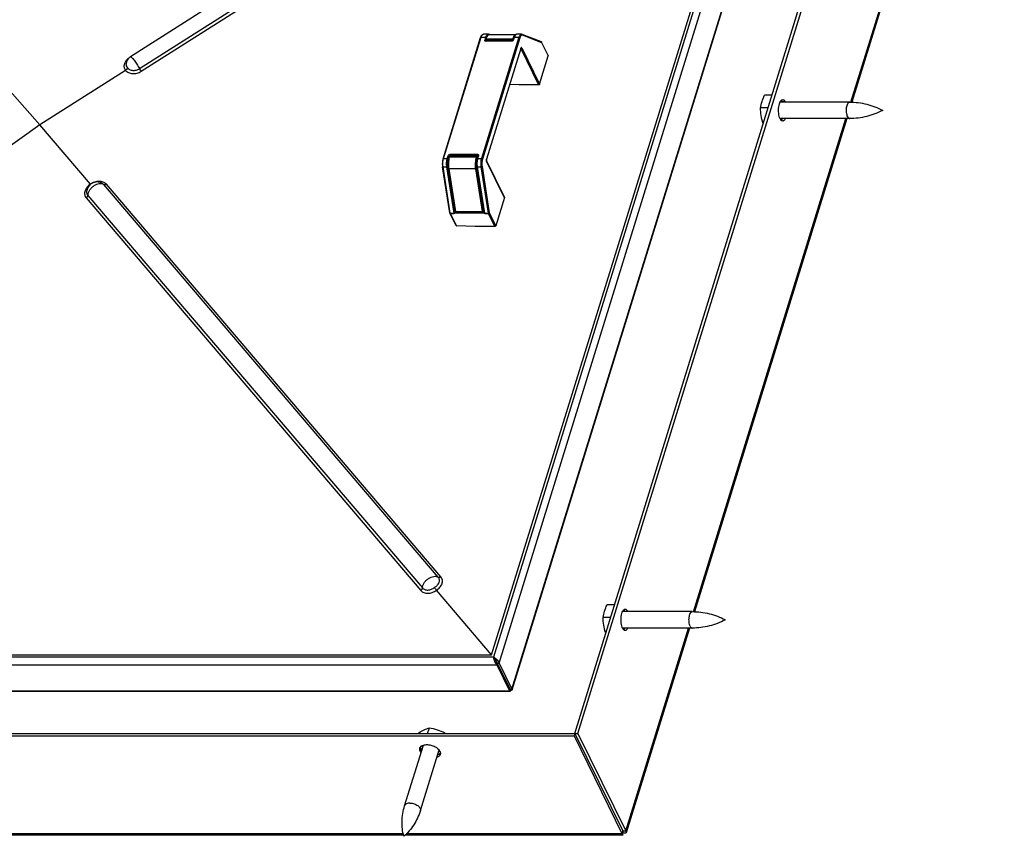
# Model space of a CAD drawing. Header units: millimetres. Extents: x 0 to 4200, y 0 to 5940.
# Tile 5 of 11: x 2884 to 3482, y 1839 to 2335. Entities that reach past the tile are written whole.
import ezdxf

# ---------------------------------------------------------------- set-up
doc = ezdxf.new("R2010")
doc.units = ezdxf.units.MM
doc.header["$LTSCALE"] = 387.2
doc.layers.get('0').update_dxf_attribs({"linetype": 'CONTINUOUS'})

msp = doc.modelspace()

# ---------------------------------------------------------------- linework, layer by layer
at = {"color": 7, "linetype": 'CONTINUOUS'}
for p, q in [((3221.07, 1901.11), (3460.96, 2677.39)), ((3222.91, 1901.11), (3462.8, 2677.39)), ((3482.16, 2584.73), (3389.5, 2284.89)), ((3170.41, 1948.85), (3361.61, 2567.57)), ((3182.87, 1927.62), (3375.92, 2552.32)), ((3295.89, 2532.12), (2950.82, 2312.46)), ((3140.91, 2250.37), (3163.7, 2324.15)), ((3168.32, 2326.21), (3165.55, 2326.21)), ((3166.79, 2324.31), (3166.29, 2322.68)), ((3166.65, 2322.51), (3166.89, 2323.3)), ((3168.9, 2326.04), (3168.62, 2326.15)), ((3169.35, 2326.11), (3185.44, 2326.11)), ((3183.79, 2322.68), (3183.93, 2323.15)), ((3183.93, 2323.15), (3184.29, 2324.31)), ((3188.58, 2326.21), (3185.82, 2326.21)), ((3200.7, 2321.48), (3189.03, 2326.12)), ((3166.68, 2322.14), (3166.8, 2321.91)), ((3182.62, 2321.89), (3166.96, 2321.89)), ((3188.22, 2317.54), (3167.44, 2250.31)), ((3201.06, 2321.06), (3200.97, 2321.24)), ((3204.89, 2313.24), (3201.06, 2321.06)), ((3199.58, 2295.79), (3204.9, 2313.02)), ((2948.18, 2308.22), (2948.18, 2308.22)), ((2895.85, 2271.08), (2866.55, 2304.24)), ((2947.94, 2304.24), (2895.85, 2271.08)), ((3187.14, 2295.39), (3181.44, 2295.59)), ((3199, 2295.39), (3187.14, 2295.39)), ((3340.95, 2289.05), (3336.37, 2289.05)), ((3338.58, 2281.36), (3333.99, 2281.36)), ((3388.15, 2284.92), (3345.82, 2284.92)), ((3346.39, 2285.85), (3346.54, 2284.92)), ((3386.42, 2274.92), (3293.77, 1975.09)), ((3388.15, 2274.92), (3345.82, 2274.92)), ((3346.43, 2274.92), (3346.21, 2274.23)), ((2895.85, 2271.08), (2845.16, 2235.04)), ((2926.56, 2235.04), (2895.85, 2271.08)), ((3335.76, 2272.23), (3335.4, 2272.23)), ((3144.62, 2251.23), (3144.87, 2252.01)), ((3145.34, 2252.37), (3161.46, 2252.37)), ((3162.14, 2252.01), (3161.63, 2250.37)), ((3161.91, 2252.09), (3162, 2251.9)), ((3162, 2251.9), (3162.06, 2251.78)), ((3145.05, 2217.54), (3140.64, 2245.67)), ((3161.36, 2245.67), (3165.68, 2218.1)), ((3167.44, 2250.31), (3167.4, 2250.18)), ((3167.53, 2248.96), (3167.44, 2249.14)), ((3178.27, 2227.07), (3167.53, 2248.96)), ((3148.32, 2218.55), (3144.24, 2244.54)), ((2933.91, 2235.36), (2933.91, 2235.36)), ((2924.23, 2230.62), (2924.23, 2230.62)), ((3178.28, 2226.85), (3172.95, 2209.62)), ((3148.82, 2209.81), (3145.09, 2217.4)), ((3166.1, 2217.31), (3147.68, 2217.31)), ((3148.44, 2218.26), (3148.28, 2217.76)), ((3148.63, 2217.87), (3148.36, 2218.41)), ((3165.07, 2217.7), (3148.95, 2217.7)), ((3165.67, 2218.16), (3165.65, 2218.09)), ((3165.68, 2218.1), (3165.76, 2217.57)), ((3160.51, 2209.23), (3149.15, 2209.62)), ((3172.37, 2209.23), (3160.51, 2209.23)), ((3170.41, 1948.85), (3136.92, 1988.16)), ((3245.22, 1979.25), (3240.63, 1979.25)), ((3250.66, 1976.04), (3250.8, 1975.12)), ((3242.84, 1971.56), (3238.25, 1971.56)), ((3292.41, 1975.12), (3250.08, 1975.12)), ((3292.41, 1965.12), (3250.08, 1965.12)), ((3250.69, 1965.12), (3250.48, 1964.42)), ((3290.69, 1965.12), (3252.24, 1840.71)), ((3240.02, 1962.43), (3239.66, 1962.43)), ((2442.71, 1948.85), (3170.41, 1948.85)), ((3171.95, 1946.63), (3171.57, 1947.41)), ((3173.9, 1943.85), (3173.59, 1942.87)), ((3173.59, 1942.87), (3181.38, 1927.01)), ((3173.9, 1943.85), (3181.68, 1927.99)), ((3173.9, 1943.85), (3181.68, 1927.99)), ((3173.9, 1943.85), (3175.05, 1943.85)), ((3175.05, 1943.85), (3182.83, 1927.99)), ((3181.68, 1927.99), (3182.07, 1927.21)), ((3181.68, 1927.99), (3182.06, 1927.2)), ((2447.13, 1926.74), (3181.68, 1926.74)), ((3131.54, 1901.11), (3132.6, 1904.53)), ((2307.81, 1899.54), (3220.59, 1899.54)), ((2308.3, 1901.11), (3221.07, 1901.11)), ((3126.15, 1901.11), (3126.27, 1901.48)), ((3141.81, 1901.11), (3141.93, 1901.48)), ((3221.07, 1901.11), (3220.59, 1899.54)), ((3220.59, 1899.54), (3249.68, 1840.26)), ((3221.07, 1901.11), (3250.16, 1841.82)), ((3221.07, 1901.11), (3250.16, 1841.82)), ((3221.07, 1901.11), (3222.91, 1901.11)), ((3222.91, 1901.11), (3252, 1841.82)), ((3117.58, 1857.07), (3128.98, 1893.96)), ((3127.13, 1854.11), (3138.53, 1891.01)), ((3116.9, 1839.26), (2753.61, 1839.26)), ((3250.27, 1839.26), (3117.89, 1839.26)), ((3250.33, 1841.3), (3250.33, 1841.32))]:
    msp.add_line(p, q, dxfattribs=at)
at = {"color": 9, "linetype": 'CONTINUOUS'}
for p, q in [((3388.93, 2284.91), (3481.58, 2584.73)), ((3363.65, 2569.01), (3171.57, 1947.41)), ((3175.05, 1943.85), (3368.1, 2568.55)), ((3182.83, 1927.99), (3375.88, 2552.69)), ((2956.41, 2305.3), (3301.49, 2524.95)), ((2957.49, 2303.68), (3302.56, 2523.34)), ((3141.23, 2250.54), (3164.03, 2324.31)), ((3164.03, 2324.31), (3166.79, 2324.31)), ((3187.06, 2324.31), (3164.26, 2250.54)), ((3187.67, 2324), (3164.87, 2250.23)), ((3166.29, 2322.68), (3166.57, 2322.09)), ((3166.98, 2322.68), (3167.22, 2323.46)), ((3183.1, 2322.68), (3166.98, 2322.68)), ((3167.22, 2323.46), (3183.34, 2323.46)), ((3183.34, 2323.46), (3183.1, 2322.68)), ((3184.29, 2324.31), (3187.06, 2324.31)), ((3200.98, 2321.02), (3189.31, 2325.65)), ((3166.57, 2322.09), (3166.64, 2321.95)), ((3183.05, 2321.97), (3167.01, 2321.97)), ((3167.01, 2321.97), (3167.03, 2321.93)), ((3167.03, 2321.93), (3167.05, 2321.89)), ((3188.16, 2317.56), (3167.39, 2250.32)), ((3188.2, 2317.69), (3188.16, 2317.56)), ((3188.18, 2317.43), (3199, 2295.39)), ((3188.75, 2317.85), (3199.58, 2295.79)), ((3200.97, 2321.24), (3200.97, 2321.24)), ((3204.82, 2313.2), (3200.98, 2321.02)), ((3204.9, 2313.02), (3204.82, 2313.2)), ((3349.01, 2285.01), (3347.16, 2285.01)), ((3293.19, 1975.1), (3385.84, 2274.92)), ((3143.53, 2250.54), (3144.04, 2252.18)), ((3144.15, 2250.23), (3144.65, 2251.87)), ((3144.65, 2251.87), (3144.76, 2251.66)), ((3144.95, 2251.39), (3145.19, 2252.18)), ((3161.07, 2251.39), (3144.95, 2251.39)), ((3145.19, 2252.18), (3161.31, 2252.18)), ((3145.78, 2253.35), (3161.44, 2253.35)), ((3145.82, 2252.65), (3145.95, 2252.37)), ((3145.82, 2252.65), (3161.47, 2252.65)), ((3161.31, 2252.18), (3161.07, 2251.39)), ((3161.47, 2252.65), (3161.63, 2252.34)), ((3161.92, 2251.87), (3161.68, 2251.08)), ((3161.92, 2251.87), (3162.03, 2251.66)), ((3162.46, 2252.18), (3161.95, 2250.54)), ((3140.64, 2245.67), (3140.64, 2245.67)), ((3140.95, 2245.56), (3143.25, 2245.56)), ((3145.36, 2217.43), (3140.95, 2245.56)), ((3141.23, 2250.54), (3143.53, 2250.54)), ((3147.66, 2217.43), (3143.25, 2245.56)), ((3148.28, 2217.76), (3143.89, 2245.75)), ((3161.67, 2245.56), (3163.98, 2245.56)), ((3161.67, 2245.56), (3166.08, 2217.43)), ((3161.95, 2250.54), (3164.26, 2250.54)), ((3163.98, 2245.56), (3168.39, 2217.43)), ((3164.62, 2245.75), (3169.03, 2217.62)), ((3178.19, 2227.03), (3167.45, 2248.92)), ((3148.63, 2218.44), (3144.56, 2244.43)), ((3160.67, 2244.43), (3144.56, 2244.43)), ((3160.67, 2244.43), (3164.75, 2218.44)), ((3161.31, 2244.61), (3165.39, 2218.63)), ((3138.03, 1996.02), (2934.61, 2234.75)), ((3139.66, 1996.2), (2936.24, 2234.93)), ((2924.95, 2228.23), (3128.37, 1989.51)), ((3178.28, 2226.85), (3178.19, 2227.03)), ((2923.98, 2226.67), (3127.4, 1987.94)), ((3145.05, 2217.54), (3145.05, 2217.54)), ((3145.36, 2217.43), (3147.66, 2217.43)), ((3149.15, 2209.62), (3145.42, 2217.23)), ((3145.42, 2217.23), (3147.49, 2217.23)), ((3148.32, 2218.55), (3148.32, 2218.55)), ((3148.63, 2218.44), (3164.75, 2218.44)), ((3148.69, 2218.24), (3164.81, 2218.24)), ((3148.95, 2217.7), (3148.69, 2218.24)), ((3164.81, 2218.24), (3165.07, 2217.7)), ((3165.39, 2218.63), (3165.65, 2218.09)), ((3166.08, 2217.43), (3168.39, 2217.43)), ((3166.37, 2217.23), (3168.45, 2217.23)), ((3168.45, 2217.23), (3172.37, 2209.23)), ((3169.03, 2217.62), (3172.95, 2209.62)), ((3253.27, 1975.21), (3251.43, 1975.21)), ((3252, 1841.82), (3290.11, 1965.12)), ((3171.57, 1947.41), (2440.67, 1947.41)), ((3172.87, 1944.91), (3173.09, 1945.6)), ((2439.05, 1942.87), (3173.59, 1942.87)), ((3181.68, 1927.99), (3181.38, 1927.01)), ((3181.68, 1927.99), (3182.83, 1927.99)), ((2446.83, 1927.01), (3181.38, 1927.01)), ((3127.07, 1890.22), (3127.55, 1891.78)), ((2754.65, 1840.26), (3116.68, 1840.26)), ((3118.93, 1840.26), (3249.68, 1840.26)), ((3250.16, 1841.82), (3249.68, 1840.26)), ((3250.16, 1841.82), (3252, 1841.82))]:
    msp.add_line(p, q, dxfattribs=at)
at = {"color": 7, "linetype": 'CONTINUOUS'}
msp.add_lwpolyline([(3250.3, 1839.34), (3250.29, 1839.36), (3250.29, 1839.46), (3250.28, 1839.58), (3250.28, 1839.71), (3250.28, 1839.86), (3250.27, 1840.03), (3250.28, 1840.21), (3250.28, 1840.41), (3250.29, 1840.64), (3250.3, 1840.88), (3250.32, 1841.14), (3250.33, 1841.3)], dxfattribs=at)
for centre, radius, start, end in [((3185.88, 2325.25), 0.962, 113.8637, 115.3309), ((2953.92, 2307.6), 5.77, 129.52505, 173.78952), ((2953.92, 2307.6), 5.77, 122.48222, 129.50984), ((3342.05, 2282.51), 5.7, 25.14458, 26.13386), ((3343.89, 2282.51), 5.7, 25.14458, 26.13386), ((3340.24, 2280.88), 9.91, 240.74845, 242.77927), ((3145.34, 2251.87), 0.5, 89.99951, 162.82904), ((3161.46, 2251.87), 0.5, 26.13854, 89.99945), ((2930.6, 2238.49), 5.32, 220.42892, 221.42245), ((3145.54, 2217.62), 0.503, 188.95789, 206.08894), ((3148.81, 2218.63), 0.503, 188.95936, 206.09042), ((3246.31, 1972.7), 5.7, 25.14458, 26.13386), ((3248.16, 1972.7), 5.7, 25.14458, 26.13386), ((3244.5, 1971.08), 9.91, 240.74845, 242.77927), ((3118.08, 1885.91), 28.48, 32.26029, 33.15651)]:
    msp.add_arc(centre, radius, start, end, dxfattribs=at)
at = {"color": 9, "linetype": 'CONTINUOUS'}
for centre, radius, start, end in [((3188.17, 2318.04), 0.579, 272.7521, 275.70955), ((3188.06, 2317.59), 0.165, 342.83164, 349.47408), ((3200.55, 2321.1), 0.415, 63.19532, 68.32941), ((3169.18, 2249.79), 1.87, 166.57628, 169.89852), ((3168.88, 2249.86), 1.57, 162.88961, 166.59323)]:
    msp.add_arc(centre, radius, start, end, dxfattribs=at)
at = {"color": 7, "linetype": 'CONTINUOUS'}
for centre, major_axis, ratio, start_param, end_param in [((3147.99, 2216.68), (-0.463, 0.579), 0.526394, -0.398068, 0.11922), ((3147.82, 2217.76), (0.415, 0.331), 0.736927, -2.396502, -0.825706), ((3166.24, 2217.76), (0.415, 0.331), 0.736927, -3.53966, -2.396502), ((3166.41, 2216.68), (-0.463, 0.579), 0.526394, -0.915355, -0.398068), ((3149.27, 2210.01), (0.463, 0.19), 0.740421, -3.092337, -2.118825)]:
    msp.add_ellipse(centre, major_axis=major_axis, ratio=ratio, start_param=start_param, end_param=end_param, dxfattribs=at)
for points, knots in [([(3163.7, 2324.15), (3163.79, 2324.43), (3163.98, 2324.94), (3164.38, 2325.6), (3164.89, 2326.08), (3165.34, 2326.21), (3165.55, 2326.21)], [0, 0, 0, 0, 0.295375, 0.551937, 0.780467, 1, 1, 1, 1]), ([(3166.31, 2322.24), (3166.26, 2322.33), (3166.24, 2322.49), (3166.27, 2322.64), (3166.29, 2322.68)], [0, 0, 0, 0, 0.733033, 1, 1, 1, 1]), ([(3166.79, 2324.31), (3166.88, 2324.59), (3167.06, 2325.07), (3167.42, 2325.69), (3167.83, 2326.1), (3168.17, 2326.21), (3168.32, 2326.21)], [0, 0, 0, 0, 0.332694, 0.607095, 0.823624, 1, 1, 1, 1]), ([(3169.35, 2326.11), (3169.08, 2326.11), (3168.5, 2325.93), (3167.82, 2325.29), (3167.28, 2324.38), (3167.01, 2323.68), (3166.89, 2323.3)], [0, 0, 0, 0, 0.209395, 0.434794, 0.695545, 1, 1, 1, 1]), ([(3183.79, 2322.68), (3183.72, 2322.45), (3183.37, 2322.05), (3182.88, 2321.89), (3182.62, 2321.89)], [0, 0, 0, 0, 0.483018, 1, 1, 1, 1]), ([(3185.46, 2326.12), (3185.19, 2325.99), (3184.69, 2325.41), (3184.42, 2324.73), (3184.29, 2324.31)], [0, 0, 0, 0, 0.41299, 1, 1, 1, 1]), ([(3166.96, 2321.89), (3166.83, 2321.89), (3166.56, 2321.94), (3166.36, 2322.13), (3166.31, 2322.24)], [0, 0, 0, 0, 0.536346, 1, 1, 1, 1]), ([(3188.27, 2317.65), (3188.27, 2317.65), (3188.27, 2317.66), (3188.27, 2317.65), (3188.26, 2317.65)], [0, 0, 0, 0, 0.251897, 1, 1, 1, 1]), ([(3204.89, 2313.24), (3204.92, 2313.19), (3204.93, 2313.11), (3204.91, 2313.04), (3204.9, 2313.02)], [0, 0, 0, 0, 0.733035, 1, 1, 1, 1]), ([(2949, 2305.87), (2948.99, 2305.72), (2948.86, 2305.06), (2948.37, 2304.52), (2947.94, 2304.24)], [0, 0, 0, 0, 0.225152, 1, 1, 1, 1]), ([(3199.58, 2295.79), (3199.56, 2295.73), (3199.44, 2295.52), (3199.18, 2295.39), (3199, 2295.39)], [0, 0, 0, 0, 0.234879, 1, 1, 1, 1]), ([(3333.99, 2281.36), (3334.19, 2282.66), (3334.76, 2285.3), (3335.78, 2287.8), (3336.37, 2289.05)], [0, 0, 0, 0, 0.488163, 1, 1, 1, 1]), ([(3335.4, 2272.23), (3334.97, 2273.73), (3334.25, 2276.75), (3334.02, 2279.84), (3333.99, 2281.36)], [0, 0, 0, 0, 0.50532, 1, 1, 1, 1]), ([(3345.86, 2274.83), (3345.63, 2275.3), (3345.26, 2276.38), (3344.96, 2278.16), (3344.86, 2280.09), (3344.99, 2282.01), (3345.34, 2283.74), (3345.8, 2284.98), (3346.27, 2285.72), (3346.63, 2286.11), (3347.02, 2286.36), (3347.3, 2286.42), (3347.43, 2286.42)], [0, 0, 0, 0, 0.123469, 0.269116, 0.426162, 0.582115, 0.724638, 0.843461, 0.892108, 0.933464, 0.968607, 1, 1, 1, 1]), ([(3346.51, 2285.98), (3346.57, 2285.91), (3346.83, 2285.62), (3347.03, 2285.29), (3347.16, 2285.01)], [0, 0, 0, 0, 0.222493, 1, 1, 1, 1]), ([(3347.43, 2286.42), (3347.58, 2286.42), (3347.89, 2286.35), (3348.31, 2286.06), (3348.69, 2285.6), (3348.9, 2285.22), (3349.01, 2285.01)], [0, 0, 0, 0, 0.195443, 0.417916, 0.684053, 1, 1, 1, 1]), ([(3388.15, 2284.92), (3391.65, 2284.92), (3398.63, 2284.07), (3405.19, 2281.55), (3408.22, 2279.92)], [0, 0, 0, 0, 0.504429, 1, 1, 1, 1]), ([(3347.43, 2273.42), (3347.29, 2273.42), (3346.98, 2273.5), (3346.56, 2273.79), (3346.17, 2274.25), (3345.96, 2274.62), (3345.86, 2274.83)], [0, 0, 0, 0, 0.195443, 0.417916, 0.684053, 1, 1, 1, 1]), ([(3347.21, 2274.92), (3347.16, 2274.81), (3346.97, 2274.44), (3346.72, 2274.08), (3346.51, 2273.87)], [0, 0, 0, 0, 0.280444, 1, 1, 1, 1]), ([(3349.05, 2274.92), (3348.94, 2274.7), (3348.73, 2274.3), (3348.33, 2273.82), (3347.9, 2273.5), (3347.58, 2273.42), (3347.43, 2273.42)], [0, 0, 0, 0, 0.317933, 0.584869, 0.806582, 1, 1, 1, 1]), ([(3408.22, 2279.92), (3405.19, 2278.29), (3398.63, 2275.77), (3391.65, 2274.92), (3388.15, 2274.92)], [0, 0, 0, 0, 0.49557, 1, 1, 1, 1]), ([(3144.24, 2244.54), (3144.06, 2245.68), (3143.97, 2247.94), (3144.3, 2250.19), (3144.62, 2251.23)], [0, 0, 0, 0, 0.515197, 1, 1, 1, 1]), ([(3162.14, 2252.01), (3162.14, 2252.04), (3162.17, 2252.14), (3162.16, 2252.25), (3162.13, 2252.31)], [0, 0, 0, 0, 0.320322, 1, 1, 1, 1]), ([(3140.91, 2250.37), (3140.68, 2249.64), (3140.44, 2248.06), (3140.51, 2246.47), (3140.64, 2245.67)], [0, 0, 0, 0, 0.485274, 1, 1, 1, 1]), ([(3161.63, 2250.37), (3161.4, 2249.64), (3161.17, 2248.06), (3161.23, 2246.47), (3161.36, 2245.67)], [0, 0, 0, 0, 0.485274, 1, 1, 1, 1]), ([(3167.44, 2249.14), (3167.41, 2249.2), (3167.37, 2249.36), (3167.33, 2249.7), (3167.35, 2250), (3167.4, 2250.18)], [0, 0, 0, 0, 0.186869, 0.461861, 1, 1, 1, 1]), ([(2926.61, 2234.97), (2925.95, 2234.45), (2924.83, 2233.12), (2924.31, 2231.46), (2924.23, 2230.62)], [0, 0, 0, 0, 0.500323, 1, 1, 1, 1]), ([(2933.91, 2235.36), (2933.37, 2235.72), (2932.16, 2236.27), (2930.2, 2236.46), (2928.26, 2236.04), (2927.12, 2235.38), (2926.61, 2234.97)], [0, 0, 0, 0, 0.249896, 0.499797, 0.749788, 1, 1, 1, 1]), ([(3178.27, 2227.07), (3178.29, 2227.02), (3178.3, 2226.94), (3178.28, 2226.87), (3178.28, 2226.85)], [0, 0, 0, 0, 0.733035, 1, 1, 1, 1]), ([(3147.66, 2217.43), (3147.65, 2217.41), (3147.59, 2217.34), (3147.53, 2217.28), (3147.49, 2217.23)], [0, 0, 0, 0, 0.280355, 1, 1, 1, 1]), ([(3148.63, 2217.87), (3148.65, 2217.82), (3148.75, 2217.72), (3148.88, 2217.7), (3148.95, 2217.7)], [0, 0, 0, 0, 0.463653, 1, 1, 1, 1]), ([(3165.65, 2218.09), (3165.64, 2218.04), (3165.52, 2217.82), (3165.26, 2217.7), (3165.07, 2217.7)], [0, 0, 0, 0, 0.234879, 1, 1, 1, 1]), ([(3172.95, 2209.62), (3172.94, 2209.56), (3172.81, 2209.35), (3172.56, 2209.23), (3172.37, 2209.23)], [0, 0, 0, 0, 0.234879, 1, 1, 1, 1]), ([(3135.77, 1989.81), (3135.94, 1989.51), (3136.31, 1988.95), (3136.71, 1988.4), (3136.92, 1988.16)], [0, 0, 0, 0, 0.516195, 1, 1, 1, 1]), ([(3238.25, 1971.56), (3238.45, 1972.86), (3239.02, 1975.5), (3240.05, 1978), (3240.63, 1979.25)], [0, 0, 0, 0, 0.488163, 1, 1, 1, 1]), ([(3250.12, 1965.03), (3249.89, 1965.49), (3249.53, 1966.58), (3249.22, 1968.35), (3249.13, 1970.29), (3249.26, 1972.21), (3249.6, 1973.94), (3250.06, 1975.17), (3250.53, 1975.92), (3250.89, 1976.31), (3251.28, 1976.56), (3251.56, 1976.62), (3251.69, 1976.62)], [0, 0, 0, 0, 0.123469, 0.269116, 0.426162, 0.582115, 0.724638, 0.843461, 0.892108, 0.933464, 0.968607, 1, 1, 1, 1]), ([(3250.78, 1976.17), (3250.84, 1976.11), (3251.09, 1975.82), (3251.29, 1975.48), (3251.43, 1975.21)], [0, 0, 0, 0, 0.222493, 1, 1, 1, 1]), ([(3251.69, 1976.62), (3251.84, 1976.62), (3252.15, 1976.54), (3252.57, 1976.25), (3252.95, 1975.79), (3253.17, 1975.42), (3253.27, 1975.21)], [0, 0, 0, 0, 0.195443, 0.417916, 0.684053, 1, 1, 1, 1]), ([(3239.66, 1962.43), (3239.23, 1963.93), (3238.52, 1966.94), (3238.29, 1970.03), (3238.25, 1971.56)], [0, 0, 0, 0, 0.50532, 1, 1, 1, 1]), ([(3292.41, 1975.12), (3295.92, 1975.12), (3302.89, 1974.27), (3309.45, 1971.75), (3312.48, 1970.12)], [0, 0, 0, 0, 0.504429, 1, 1, 1, 1]), ([(3312.48, 1970.12), (3309.45, 1968.49), (3302.89, 1965.97), (3295.92, 1965.12), (3292.41, 1965.12)], [0, 0, 0, 0, 0.49557, 1, 1, 1, 1]), ([(3251.69, 1963.62), (3251.55, 1963.62), (3251.24, 1963.69), (3250.82, 1963.98), (3250.44, 1964.44), (3250.22, 1964.82), (3250.12, 1965.03)], [0, 0, 0, 0, 0.195443, 0.417916, 0.684053, 1, 1, 1, 1]), ([(3251.47, 1965.11), (3251.42, 1965.01), (3251.23, 1964.63), (3250.99, 1964.28), (3250.77, 1964.06)], [0, 0, 0, 0, 0.280444, 1, 1, 1, 1]), ([(3253.31, 1965.11), (3253.21, 1964.89), (3252.99, 1964.5), (3252.6, 1964.01), (3252.17, 1963.69), (3251.84, 1963.62), (3251.69, 1963.62)], [0, 0, 0, 0, 0.317933, 0.584869, 0.806582, 1, 1, 1, 1]), ([(3171.57, 1947.41), (3171.95, 1947.27), (3172.72, 1946.88), (3174.07, 1945.84), (3174.86, 1944.69), (3175.05, 1943.85)], [0, 0, 0, 0, 0.237949, 0.499531, 1, 1, 1, 1]), ([(3171.57, 1947.41), (3171.69, 1946.6), (3172.02, 1945.36), (3172.76, 1943.84), (3173.29, 1943.15), (3173.59, 1942.87)], [0, 0, 0, 0, 0.488689, 0.75532, 1, 1, 1, 1]), ([(3171.95, 1946.63), (3172.17, 1946.49), (3173.07, 1945.79), (3173.78, 1944.73), (3173.9, 1943.85)], [0, 0, 0, 0, 0.228955, 1, 1, 1, 1]), ([(3171.95, 1946.63), (3172.05, 1946.4), (3172.34, 1945.76), (3172.91, 1944.77), (3173.53, 1944.1), (3173.9, 1943.85)], [0, 0, 0, 0, 0.220779, 0.61172, 1, 1, 1, 1]), ([(3182.87, 1927.62), (3182.84, 1927.49), (3182.57, 1927.25), (3182.25, 1927.21), (3182.07, 1927.21)], [0, 0, 0, 0, 0.427076, 1, 1, 1, 1]), ([(3182.83, 1927.99), (3182.85, 1927.96), (3182.89, 1927.84), (3182.9, 1927.71), (3182.87, 1927.62)], [0, 0, 0, 0, 0.274268, 1, 1, 1, 1]), ([(3181.38, 1927.01), (3181.42, 1926.91), (3181.51, 1926.78), (3181.65, 1926.74), (3181.68, 1926.74)], [0, 0, 0, 0, 0.748887, 1, 1, 1, 1]), ([(3181.68, 1926.74), (3181.72, 1926.74), (3181.83, 1926.77), (3181.96, 1926.95), (3182.03, 1927.11), (3182.06, 1927.2)], [0, 0, 0, 0, 0.177439, 0.522711, 1, 1, 1, 1]), ([(3126.27, 1901.48), (3127.32, 1902.13), (3129.37, 1903.3), (3131.55, 1904.18), (3132.6, 1904.53)], [0, 0, 0, 0, 0.527874, 1, 1, 1, 1]), ([(3132.6, 1904.53), (3134.2, 1904.2), (3137.39, 1903.39), (3140.43, 1902.16), (3141.93, 1901.48)], [0, 0, 0, 0, 0.499518, 1, 1, 1, 1]), ([(3127.07, 1890.22), (3126.92, 1890.53), (3126.7, 1891.16), (3126.75, 1891.84), (3126.85, 1892.14)], [0, 0, 0, 0, 0.52599, 1, 1, 1, 1]), ([(3126.85, 1892.14), (3126.98, 1892.56), (3127.59, 1893.4), (3128.51, 1893.82), (3129.02, 1893.98)], [0, 0, 0, 0, 0.455542, 1, 1, 1, 1]), ([(3127.55, 1891.78), (3127.51, 1891.87), (3127.36, 1892.22), (3127.26, 1892.6), (3127.24, 1892.87)], [0, 0, 0, 0, 0.264731, 1, 1, 1, 1]), ([(3128.06, 1890.99), (3128.01, 1891.06), (3127.82, 1891.31), (3127.66, 1891.58), (3127.55, 1891.78)], [0, 0, 0, 0, 0.260899, 1, 1, 1, 1]), ([(3129.02, 1893.98), (3129.8, 1894.22), (3131.56, 1894.36), (3134.19, 1893.88), (3136.63, 1892.8), (3138, 1891.68), (3138.51, 1891.05)], [0, 0, 0, 0, 0.234248, 0.499991, 0.765739, 1, 1, 1, 1]), ([(3127.57, 1889.43), (3127.52, 1889.49), (3127.34, 1889.74), (3127.17, 1890.01), (3127.07, 1890.22)], [0, 0, 0, 0, 0.260899, 1, 1, 1, 1]), ([(3139.27, 1888.3), (3139.14, 1887.88), (3138.53, 1887.05), (3137.64, 1886.63), (3137.14, 1886.47)], [0, 0, 0, 0, 0.456402, 1, 1, 1, 1]), ([(3139.35, 1889.13), (3139.26, 1889.01), (3138.77, 1888.51), (3138.13, 1888.2), (3137.62, 1888.04)], [0, 0, 0, 0, 0.227366, 1, 1, 1, 1]), ([(3138.51, 1891.05), (3138.56, 1890.98), (3138.76, 1890.72), (3138.94, 1890.44), (3139.04, 1890.22)], [0, 0, 0, 0, 0.261423, 1, 1, 1, 1]), ([(3139.04, 1890.22), (3139.19, 1889.91), (3139.41, 1889.27), (3139.36, 1888.6), (3139.27, 1888.3)], [0, 0, 0, 0, 0.52599, 1, 1, 1, 1]), ([(3117.08, 1838.52), (3116.29, 1841.46), (3115.6, 1847.76), (3116.63, 1854.01), (3117.58, 1857.07)], [0, 0, 0, 0, 0.488009, 1, 1, 1, 1]), ([(3127.13, 1854.11), (3126.19, 1851.06), (3123.52, 1845.32), (3119.39, 1840.51), (3117.08, 1838.52)], [0, 0, 0, 0, 0.51199, 1, 1, 1, 1]), ([(3250.24, 1839.28), (3250.2, 1839.31), (3250.13, 1839.41), (3249.94, 1839.73), (3249.79, 1840.03), (3249.68, 1840.26)], [0, 0, 0, 0, 0.122655, 0.331135, 1, 1, 1, 1]), ([(3250.16, 1841.82), (3250.18, 1841.8), (3250.22, 1841.7), (3250.26, 1841.6), (3250.29, 1841.53)], [0, 0, 0, 0, 0.286835, 1, 1, 1, 1]), ([(3250.29, 1841.53), (3250.28, 1841.55), (3250.24, 1841.65), (3250.2, 1841.75), (3250.16, 1841.82)], [0, 0, 0, 0, 0.212632, 1, 1, 1, 1]), ([(3250.27, 1839.26), (3250.26, 1839.26), (3250.25, 1839.26), (3250.24, 1839.27), (3250.24, 1839.28)], [0, 0, 0, 0, 0.664462, 1, 1, 1, 1]), ([(3250.27, 1841.26), (3250.27, 1841.26), (3250.26, 1841.26), (3250.25, 1841.26), (3250.25, 1841.26)], [0, 0, 0, 0, 0.475054, 1, 1, 1, 1]), ([(3250.3, 1839.34), (3250.3, 1839.33), (3250.3, 1839.3), (3250.29, 1839.26), (3250.27, 1839.26)], [0, 0, 0, 0, 0.406353, 1, 1, 1, 1]), ([(3252.24, 1840.71), (3252.22, 1840.65), (3252.16, 1840.53), (3251.95, 1840.36), (3251.52, 1840.32), (3250.94, 1840.46), (3250.52, 1840.63), (3250.3, 1840.74)], [0, 0, 0, 0, 0.087113, 0.171502, 0.372056, 0.647534, 1, 1, 1, 1]), ([(3252, 1841.82), (3252.11, 1841.62), (3252.25, 1841.26), (3252.29, 1840.86), (3252.24, 1840.71)], [0, 0, 0, 0, 0.593269, 1, 1, 1, 1])]:
    msp.add_open_spline(points, degree=3, knots=knots, dxfattribs=at)
at = {"color": 9, "linetype": 'CONTINUOUS'}
for points, knots in [([(3163.7, 2324.15), (3163.71, 2324.18), (3163.78, 2324.29), (3163.93, 2324.31), (3164.03, 2324.31)], [0, 0, 0, 0, 0.206047, 1, 1, 1, 1]), ([(3164.03, 2324.31), (3164.11, 2324.59), (3164.3, 2325.07), (3164.65, 2325.69), (3165.07, 2326.1), (3165.4, 2326.21), (3165.55, 2326.21)], [0, 0, 0, 0, 0.332694, 0.607095, 0.823624, 1, 1, 1, 1]), ([(3166.98, 2322.68), (3166.94, 2322.68), (3166.82, 2322.67), (3166.68, 2322.59), (3166.65, 2322.51)], [0, 0, 0, 0, 0.312901, 1, 1, 1, 1]), ([(3166.89, 2323.3), (3166.9, 2323.32), (3166.97, 2323.43), (3167.12, 2323.46), (3167.22, 2323.46)], [0, 0, 0, 0, 0.206047, 1, 1, 1, 1]), ([(3166.98, 2322.68), (3166.94, 2322.56), (3166.92, 2322.32), (3166.96, 2322.08), (3167.01, 2321.97)], [0, 0, 0, 0, 0.519664, 1, 1, 1, 1]), ([(3167.22, 2323.46), (3167.34, 2323.84), (3167.59, 2324.52), (3168.09, 2325.38), (3168.67, 2325.95), (3169.14, 2326.11), (3169.35, 2326.11)], [0, 0, 0, 0, 0.332694, 0.607095, 0.823624, 1, 1, 1, 1]), ([(3183.12, 2322), (3183.07, 2322.1), (3183.04, 2322.33), (3183.06, 2322.56), (3183.1, 2322.68)], [0, 0, 0, 0, 0.48748, 1, 1, 1, 1]), ([(3183.66, 2322.43), (3183.63, 2322.47), (3183.47, 2322.61), (3183.26, 2322.68), (3183.1, 2322.68)], [0, 0, 0, 0, 0.228207, 1, 1, 1, 1]), ([(3185.43, 2326.11), (3185.22, 2326.1), (3184.76, 2325.93), (3184.2, 2325.36), (3183.7, 2324.51), (3183.45, 2323.83), (3183.34, 2323.46)], [0, 0, 0, 0, 0.176794, 0.39429, 0.668661, 1, 1, 1, 1]), ([(3183.94, 2323.17), (3183.89, 2323.26), (3183.69, 2323.4), (3183.46, 2323.46), (3183.34, 2323.46)], [0, 0, 0, 0, 0.467578, 1, 1, 1, 1]), ([(3188.58, 2326.21), (3188.43, 2326.21), (3188.09, 2326.1), (3187.68, 2325.69), (3187.32, 2325.07), (3187.14, 2324.59), (3187.06, 2324.31)], [0, 0, 0, 0, 0.176376, 0.392905, 0.667306, 1, 1, 1, 1]), ([(3187.67, 2324), (3187.62, 2324.1), (3187.42, 2324.26), (3187.18, 2324.31), (3187.06, 2324.31)], [0, 0, 0, 0, 0.46198, 1, 1, 1, 1]), ([(3189.31, 2325.65), (3189.17, 2325.71), (3188.81, 2325.73), (3188.33, 2325.38), (3187.95, 2324.78), (3187.76, 2324.29), (3187.67, 2324)], [0, 0, 0, 0, 0.179006, 0.384405, 0.65606, 1, 1, 1, 1]), ([(3189.31, 2325.65), (3189.32, 2325.75), (3189.27, 2325.95), (3189.12, 2326.08), (3189.03, 2326.12)], [0, 0, 0, 0, 0.513012, 1, 1, 1, 1]), ([(3167.01, 2321.97), (3166.94, 2321.97), (3166.81, 2322), (3166.71, 2322.09), (3166.68, 2322.14)], [0, 0, 0, 0, 0.536347, 1, 1, 1, 1]), ([(3188.75, 2317.85), (3188.72, 2317.92), (3188.66, 2318.01), (3188.54, 2318.07), (3188.42, 2318.07), (3188.29, 2317.92), (3188.23, 2317.78), (3188.2, 2317.69)], [0, 0, 0, 0, 0.2637, 0.361419, 0.451477, 0.672571, 1, 1, 1, 1]), ([(3188.75, 2317.85), (3188.73, 2317.8), (3188.63, 2317.6), (3188.4, 2317.48), (3188.23, 2317.46)], [0, 0, 0, 0, 0.232824, 1, 1, 1, 1]), ([(3200.98, 2321.02), (3200.99, 2321.04), (3201, 2321.11), (3200.99, 2321.19), (3200.97, 2321.24)], [0, 0, 0, 0, 0.266965, 1, 1, 1, 1]), ([(2949.64, 2311.46), (2948.99, 2310.97), (2947.89, 2309.86), (2946.91, 2307.87), (2946.89, 2305.82), (2947.53, 2304.69), (2947.94, 2304.24)], [0, 0, 0, 0, 0.293983, 0.553331, 0.781029, 1, 1, 1, 1]), ([(2950.82, 2312.46), (2950.91, 2312.52), (2951.14, 2312.44), (2951.39, 2312.27), (2951.81, 2311.92), (2952.39, 2311.3), (2953.49, 2309.96), (2954.89, 2307.95), (2955.93, 2306.2), (2956.41, 2305.3)], [0, 0, 0, 0, 0.034319, 0.064047, 0.102972, 0.207078, 0.341438, 0.666975, 1, 1, 1, 1]), ([(2948.18, 2308.22), (2948.14, 2307.79), (2948.23, 2306.91), (2948.71, 2306.18), (2949, 2305.87)], [0, 0, 0, 0, 0.503636, 1, 1, 1, 1]), ([(2949, 2305.87), (2949.37, 2305.41), (2950.36, 2304.61), (2952.3, 2304.1), (2954.43, 2304.31), (2955.79, 2304.9), (2956.41, 2305.3)], [0, 0, 0, 0, 0.217713, 0.459515, 0.72527, 1, 1, 1, 1]), ([(2957.49, 2303.68), (2957.29, 2303.92), (2956.91, 2304.45), (2956.57, 2305), (2956.41, 2305.3)], [0, 0, 0, 0, 0.480649, 1, 1, 1, 1]), ([(2947.94, 2304.24), (2948.42, 2303.67), (2949.73, 2302.68), (2952.22, 2302.11), (2954.95, 2302.41), (2956.69, 2303.17), (2957.49, 2303.68)], [0, 0, 0, 0, 0.216668, 0.458712, 0.725007, 1, 1, 1, 1]), ([(3386.94, 2276.01), (3386.76, 2276.37), (3386.48, 2277.2), (3386.24, 2278.56), (3386.17, 2280.05), (3386.27, 2281.53), (3386.54, 2282.86), (3386.89, 2283.81), (3387.25, 2284.39), (3387.59, 2284.76), (3387.94, 2284.92), (3388.15, 2284.92)], [0, 0, 0, 0, 0.123593, 0.269386, 0.42659, 0.5827, 0.725366, 0.844309, 0.893005, 0.934402, 1, 1, 1, 1]), ([(3386.94, 2276.01), (3387.02, 2275.85), (3387.18, 2275.56), (3387.48, 2275.21), (3387.8, 2274.98), (3388.04, 2274.92), (3388.15, 2274.92)], [0, 0, 0, 0, 0.315948, 0.582084, 0.804557, 1, 1, 1, 1]), ([(3144.04, 2252.18), (3144.14, 2252.51), (3144.67, 2253.11), (3145.41, 2253.35), (3145.78, 2253.35)], [0, 0, 0, 0, 0.483018, 1, 1, 1, 1]), ([(3144.04, 2252.18), (3144.17, 2252.18), (3144.4, 2252.12), (3144.6, 2251.96), (3144.65, 2251.87)], [0, 0, 0, 0, 0.53802, 1, 1, 1, 1]), ([(3144.56, 2244.43), (3144.37, 2245.62), (3144.27, 2247.97), (3144.61, 2250.31), (3144.95, 2251.39)], [0, 0, 0, 0, 0.516348, 1, 1, 1, 1]), ([(3144.62, 2251.23), (3144.63, 2251.25), (3144.7, 2251.37), (3144.85, 2251.39), (3144.95, 2251.39)], [0, 0, 0, 0, 0.206047, 1, 1, 1, 1]), ([(3144.76, 2252.09), (3144.81, 2252.17), (3145.08, 2252.48), (3145.51, 2252.65), (3145.82, 2252.65)], [0, 0, 0, 0, 0.244979, 1, 1, 1, 1]), ([(3144.87, 2252.01), (3144.87, 2252.04), (3144.94, 2252.15), (3145.09, 2252.18), (3145.19, 2252.18)], [0, 0, 0, 0, 0.206048, 1, 1, 1, 1]), ([(3145.34, 2252.37), (3145.33, 2252.37), (3145.24, 2252.34), (3145.21, 2252.24), (3145.19, 2252.18)], [0, 0, 0, 0, 0.178928, 1, 1, 1, 1]), ([(3145.78, 2253.35), (3145.75, 2253.23), (3145.73, 2252.99), (3145.77, 2252.75), (3145.82, 2252.65)], [0, 0, 0, 0, 0.51966, 1, 1, 1, 1]), ([(3161.07, 2251.39), (3160.73, 2250.31), (3160.39, 2247.97), (3160.49, 2245.62), (3160.67, 2244.43)], [0, 0, 0, 0, 0.483652, 1, 1, 1, 1]), ([(3161.68, 2251.08), (3161.63, 2251.18), (3161.43, 2251.33), (3161.19, 2251.39), (3161.07, 2251.39)], [0, 0, 0, 0, 0.46198, 1, 1, 1, 1]), ([(3161.68, 2251.08), (3161.37, 2250.08), (3161.05, 2247.91), (3161.14, 2245.72), (3161.31, 2244.61)], [0, 0, 0, 0, 0.483652, 1, 1, 1, 1]), ([(3161.31, 2252.18), (3161.32, 2252.2), (3161.34, 2252.28), (3161.41, 2252.37), (3161.46, 2252.37)], [0, 0, 0, 0, 0.342508, 1, 1, 1, 1]), ([(3161.31, 2252.18), (3161.44, 2252.18), (3161.67, 2252.12), (3161.87, 2251.96), (3161.92, 2251.87)], [0, 0, 0, 0, 0.538025, 1, 1, 1, 1]), ([(3161.44, 2253.35), (3161.41, 2253.23), (3161.39, 2252.99), (3161.42, 2252.75), (3161.47, 2252.65)], [0, 0, 0, 0, 0.51966, 1, 1, 1, 1]), ([(3161.44, 2253.35), (3161.75, 2253.35), (3162.27, 2253.2), (3162.54, 2252.62), (3162.5, 2252.32), (3162.46, 2252.18)], [0, 0, 0, 0, 0.517393, 0.750785, 1, 1, 1, 1]), ([(3161.47, 2252.65), (3161.61, 2252.65), (3161.87, 2252.6), (3162.08, 2252.41), (3162.13, 2252.31)], [0, 0, 0, 0, 0.536347, 1, 1, 1, 1]), ([(3161.91, 2252.09), (3161.93, 2252.04), (3161.94, 2251.96), (3161.93, 2251.88), (3161.92, 2251.87)], [0, 0, 0, 0, 0.733035, 1, 1, 1, 1]), ([(3162.46, 2252.18), (3162.42, 2252.18), (3162.3, 2252.17), (3162.16, 2252.1), (3162.14, 2252.01)], [0, 0, 0, 0, 0.312902, 1, 1, 1, 1]), ([(3140.64, 2245.67), (3140.64, 2245.63), (3140.77, 2245.56), (3140.88, 2245.56), (3140.95, 2245.56)], [0, 0, 0, 0, 0.355039, 1, 1, 1, 1]), ([(3140.95, 2245.56), (3140.82, 2246.41), (3140.75, 2248.1), (3140.99, 2249.77), (3141.23, 2250.54)], [0, 0, 0, 0, 0.51635, 1, 1, 1, 1]), ([(3140.91, 2250.37), (3140.91, 2250.4), (3140.98, 2250.51), (3141.13, 2250.54), (3141.23, 2250.54)], [0, 0, 0, 0, 0.206047, 1, 1, 1, 1]), ([(3143.25, 2245.56), (3143.12, 2246.41), (3143.05, 2248.1), (3143.29, 2249.77), (3143.53, 2250.54)], [0, 0, 0, 0, 0.51635, 1, 1, 1, 1]), ([(3143.25, 2245.56), (3143.38, 2245.56), (3143.6, 2245.6), (3143.82, 2245.68), (3143.89, 2245.75)], [0, 0, 0, 0, 0.565455, 1, 1, 1, 1]), ([(3143.53, 2250.54), (3143.66, 2250.54), (3143.89, 2250.48), (3144.1, 2250.32), (3144.15, 2250.23)], [0, 0, 0, 0, 0.53802, 1, 1, 1, 1]), ([(3143.89, 2245.75), (3143.77, 2246.52), (3143.71, 2248.03), (3143.93, 2249.53), (3144.15, 2250.23)], [0, 0, 0, 0, 0.51635, 1, 1, 1, 1]), ([(3161.67, 2245.56), (3161.6, 2245.56), (3161.49, 2245.56), (3161.37, 2245.63), (3161.36, 2245.67)], [0, 0, 0, 0, 0.644961, 1, 1, 1, 1]), ([(3161.95, 2250.54), (3161.72, 2249.77), (3161.47, 2248.1), (3161.54, 2246.41), (3161.67, 2245.56)], [0, 0, 0, 0, 0.48365, 1, 1, 1, 1]), ([(3161.95, 2250.54), (3161.91, 2250.54), (3161.79, 2250.53), (3161.65, 2250.46), (3161.63, 2250.37)], [0, 0, 0, 0, 0.312902, 1, 1, 1, 1]), ([(3164.26, 2250.54), (3164.02, 2249.77), (3163.77, 2248.1), (3163.84, 2246.41), (3163.98, 2245.56)], [0, 0, 0, 0, 0.48365, 1, 1, 1, 1]), ([(3164.62, 2245.75), (3164.55, 2245.68), (3164.32, 2245.6), (3164.1, 2245.56), (3163.98, 2245.56)], [0, 0, 0, 0, 0.434545, 1, 1, 1, 1]), ([(3164.87, 2250.23), (3164.82, 2250.32), (3164.62, 2250.48), (3164.38, 2250.54), (3164.26, 2250.54)], [0, 0, 0, 0, 0.46198, 1, 1, 1, 1]), ([(3164.87, 2250.23), (3164.66, 2249.53), (3164.44, 2248.03), (3164.5, 2246.52), (3164.62, 2245.75)], [0, 0, 0, 0, 0.48365, 1, 1, 1, 1]), ([(3167.34, 2250.12), (3167.3, 2249.89), (3167.29, 2249.57), (3167.34, 2249.26), (3167.36, 2249.19)], [0, 0, 0, 0, 0.759917, 1, 1, 1, 1]), ([(3167.36, 2249.19), (3167.36, 2249.16), (3167.39, 2249.07), (3167.42, 2248.98), (3167.45, 2248.92)], [0, 0, 0, 0, 0.272065, 1, 1, 1, 1]), ([(3167.45, 2248.92), (3167.45, 2248.94), (3167.47, 2249.01), (3167.46, 2249.09), (3167.44, 2249.14)], [0, 0, 0, 0, 0.266965, 1, 1, 1, 1]), ([(3144.24, 2244.54), (3144.25, 2244.5), (3144.37, 2244.43), (3144.48, 2244.43), (3144.56, 2244.43)], [0, 0, 0, 0, 0.354922, 1, 1, 1, 1]), ([(3161.31, 2244.61), (3161.25, 2244.54), (3161.02, 2244.46), (3160.8, 2244.43), (3160.67, 2244.43)], [0, 0, 0, 0, 0.43455, 1, 1, 1, 1]), ([(2926.56, 2235.04), (2925.8, 2234.5), (2924.45, 2233.29), (2923.14, 2231.04), (2922.92, 2228.99), (2923.35, 2227.55), (2923.74, 2226.94), (2923.98, 2226.67)], [0, 0, 0, 0, 0.284017, 0.546256, 0.780083, 0.890482, 1, 1, 1, 1]), ([(2934.61, 2234.75), (2934.25, 2235), (2933.33, 2235.34), (2931.8, 2235.34), (2930.16, 2234.88), (2928.54, 2234.01), (2927.1, 2232.8), (2925.63, 2230.99), (2924.96, 2229.31), (2924.95, 2228.23)], [0, 0, 0, 0, 0.099214, 0.21197, 0.339295, 0.477382, 0.619675, 0.758677, 1, 1, 1, 1]), ([(2936.24, 2234.93), (2935.75, 2235.5), (2934.35, 2236.43), (2931.8, 2236.83), (2929.07, 2236.38), (2927.35, 2235.55), (2926.56, 2235.04)], [0, 0, 0, 0, 0.216447, 0.460818, 0.727423, 1, 1, 1, 1]), ([(2934.61, 2234.75), (2934.56, 2234.8), (2934.35, 2235.03), (2934.11, 2235.23), (2933.91, 2235.36)], [0, 0, 0, 0, 0.245311, 1, 1, 1, 1]), ([(2936.24, 2234.93), (2935.97, 2234.76), (2935.44, 2234.52), (2934.82, 2234.6), (2934.61, 2234.75)], [0, 0, 0, 0, 0.557554, 1, 1, 1, 1]), ([(2923.98, 2226.67), (2924.12, 2226.77), (2924.59, 2227.17), (2924.94, 2227.78), (2924.95, 2228.23)], [0, 0, 0, 0, 0.275682, 1, 1, 1, 1]), ([(2924.23, 2230.62), (2924.19, 2230.19), (2924.26, 2229.32), (2924.68, 2228.55), (2924.95, 2228.23)], [0, 0, 0, 0, 0.509487, 1, 1, 1, 1]), ([(3145.05, 2217.54), (3145.05, 2217.53), (3145.07, 2217.48), (3145.14, 2217.46), (3145.18, 2217.45)], [0, 0, 0, 0, 0.183082, 1, 1, 1, 1]), ([(3145.09, 2217.4), (3145.12, 2217.34), (3145.22, 2217.25), (3145.35, 2217.23), (3145.42, 2217.23)], [0, 0, 0, 0, 0.463653, 1, 1, 1, 1]), ([(3145.18, 2217.45), (3145.2, 2217.45), (3145.26, 2217.43), (3145.31, 2217.43), (3145.36, 2217.43)], [0, 0, 0, 0, 0.224401, 1, 1, 1, 1]), ([(3145.36, 2217.43), (3145.36, 2217.41), (3145.38, 2217.34), (3145.4, 2217.27), (3145.42, 2217.23)], [0, 0, 0, 0, 0.277164, 1, 1, 1, 1]), ([(3148.32, 2218.55), (3148.32, 2218.54), (3148.34, 2218.49), (3148.41, 2218.47), (3148.45, 2218.46)], [0, 0, 0, 0, 0.18329, 1, 1, 1, 1]), ([(3148.36, 2218.41), (3148.39, 2218.36), (3148.49, 2218.26), (3148.62, 2218.24), (3148.69, 2218.24)], [0, 0, 0, 0, 0.463653, 1, 1, 1, 1]), ([(3148.45, 2218.46), (3148.47, 2218.46), (3148.52, 2218.45), (3148.58, 2218.44), (3148.63, 2218.44)], [0, 0, 0, 0, 0.224237, 1, 1, 1, 1]), ([(3148.63, 2218.44), (3148.63, 2218.42), (3148.65, 2218.35), (3148.67, 2218.29), (3148.69, 2218.24)], [0, 0, 0, 0, 0.277164, 1, 1, 1, 1]), ([(3165.39, 2218.63), (3165.32, 2218.56), (3165.1, 2218.48), (3164.88, 2218.44), (3164.75, 2218.44)], [0, 0, 0, 0, 0.434546, 1, 1, 1, 1]), ([(3164.75, 2218.44), (3164.75, 2218.42), (3164.76, 2218.35), (3164.78, 2218.29), (3164.81, 2218.24)], [0, 0, 0, 0, 0.277164, 1, 1, 1, 1]), ([(3165.39, 2218.63), (3165.37, 2218.58), (3165.25, 2218.36), (3164.99, 2218.24), (3164.81, 2218.24)], [0, 0, 0, 0, 0.234879, 1, 1, 1, 1]), ([(3168.39, 2217.43), (3168.51, 2217.43), (3168.73, 2217.47), (3168.96, 2217.55), (3169.03, 2217.62)], [0, 0, 0, 0, 0.565459, 1, 1, 1, 1]), ([(3168.39, 2217.43), (3168.39, 2217.41), (3168.4, 2217.34), (3168.42, 2217.27), (3168.45, 2217.23)], [0, 0, 0, 0, 0.277165, 1, 1, 1, 1]), ([(3169.03, 2217.62), (3169.01, 2217.56), (3168.89, 2217.35), (3168.63, 2217.23), (3168.45, 2217.23)], [0, 0, 0, 0, 0.234879, 1, 1, 1, 1]), ([(3128.37, 1989.51), (3128.38, 1990.59), (3129.05, 1992.27), (3130.52, 1994.08), (3131.97, 1995.28), (3133.58, 1996.15), (3135.22, 1996.61), (3136.75, 1996.62), (3137.67, 1996.27), (3138.03, 1996.02)], [0, 0, 0, 0, 0.241328, 0.380331, 0.522623, 0.660708, 0.788031, 0.900786, 1, 1, 1, 1]), ([(3135.77, 1989.81), (3136.38, 1990.19), (3137.48, 1991.03), (3138.61, 1992.67), (3138.84, 1994.24), (3138.52, 1995.34), (3138.21, 1995.81), (3138.03, 1996.02)], [0, 0, 0, 0, 0.286383, 0.54722, 0.778604, 0.888984, 1, 1, 1, 1]), ([(3136.92, 1988.16), (3137.69, 1988.65), (3139.07, 1989.77), (3140.45, 1991.91), (3140.71, 1993.92), (3140.29, 1995.33), (3139.89, 1995.93), (3139.66, 1996.2)], [0, 0, 0, 0, 0.2861, 0.546862, 0.778404, 0.888926, 1, 1, 1, 1]), ([(3139.66, 1996.2), (3139.4, 1996.03), (3138.86, 1995.8), (3138.24, 1995.88), (3138.03, 1996.02)], [0, 0, 0, 0, 0.557554, 1, 1, 1, 1]), ([(3127.4, 1987.94), (3127.54, 1988.04), (3128.01, 1988.45), (3128.36, 1989.06), (3128.37, 1989.51)], [0, 0, 0, 0, 0.275678, 1, 1, 1, 1]), ([(3127.4, 1987.94), (3127.88, 1987.38), (3129.27, 1986.46), (3131.8, 1986.13), (3134.48, 1986.7), (3136.15, 1987.61), (3136.92, 1988.16)], [0, 0, 0, 0, 0.216156, 0.458366, 0.724479, 1, 1, 1, 1]), ([(3128.37, 1989.51), (3128.74, 1989.07), (3129.83, 1988.36), (3131.82, 1988.13), (3133.9, 1988.63), (3135.17, 1989.38), (3135.77, 1989.81)], [0, 0, 0, 0, 0.216, 0.458333, 0.724488, 1, 1, 1, 1]), ([(3291.2, 1966.2), (3291.02, 1966.56), (3290.74, 1967.39), (3290.51, 1968.76), (3290.43, 1970.25), (3290.54, 1971.72), (3290.8, 1973.05), (3291.15, 1974), (3291.52, 1974.58), (3291.85, 1974.95), (3292.2, 1975.12), (3292.41, 1975.12)], [0, 0, 0, 0, 0.123593, 0.269386, 0.42659, 0.5827, 0.725366, 0.844309, 0.893005, 0.934402, 1, 1, 1, 1]), ([(3291.2, 1966.2), (3291.28, 1966.04), (3291.44, 1965.75), (3291.74, 1965.4), (3292.06, 1965.17), (3292.3, 1965.12), (3292.41, 1965.12)], [0, 0, 0, 0, 0.315948, 0.582084, 0.804557, 1, 1, 1, 1]), ([(3128.35, 1893.72), (3128.37, 1893.66), (3128.46, 1893.41), (3128.58, 1893.18), (3128.68, 1893.02)], [0, 0, 0, 0, 0.240042, 1, 1, 1, 1]), ([(3138.24, 1890.06), (3138.31, 1890.09), (3138.54, 1890.2), (3138.76, 1890.33), (3138.92, 1890.45)], [0, 0, 0, 0, 0.260573, 1, 1, 1, 1]), ([(3120.83, 1858.7), (3120.44, 1858.7), (3119.7, 1858.64), (3118.71, 1858.33), (3117.96, 1857.81), (3117.65, 1857.32), (3117.58, 1857.07)], [0, 0, 0, 0, 0.303805, 0.569932, 0.797769, 1, 1, 1, 1]), ([(3120.83, 1858.7), (3121.67, 1858.7), (3123.33, 1858.4), (3125.2, 1857.51), (3126.36, 1856.51), (3126.94, 1855.72), (3127.24, 1854.9), (3127.21, 1854.35), (3127.13, 1854.11)], [0, 0, 0, 0, 0.289253, 0.576356, 0.704433, 0.816743, 0.913479, 1, 1, 1, 1])]:
    msp.add_open_spline(points, degree=3, knots=knots, dxfattribs=at)
at = {"color": 7, "linetype": 'CONTINUOUS'}
for points in [[(3168.32, 2326.21), (3168.42, 2326.21), (3168.52, 2326.19), (3168.62, 2326.15)], [(3185.82, 2326.21), (3185.7, 2326.21), (3185.59, 2326.18), (3185.49, 2326.13)], [(3188.58, 2326.21), (3188.73, 2326.21), (3188.89, 2326.18), (3189.03, 2326.12)], [(3166.65, 2322.51), (3166.62, 2322.4), (3166.63, 2322.26), (3166.68, 2322.14)], [(3188.25, 2317.61), (3188.24, 2317.59), (3188.23, 2317.57), (3188.22, 2317.54)], [(3188.26, 2317.65), (3188.26, 2317.64), (3188.25, 2317.63), (3188.25, 2317.61)], [(3200.7, 2321.48), (3200.82, 2321.44), (3200.92, 2321.34), (3200.97, 2321.24)], [(3166.37, 2217.23), (3166.27, 2217.28), (3166.17, 2217.35), (3166.08, 2217.43)], [(3250.29, 1841.53), (3250.3, 1841.5), (3250.31, 1841.47), (3250.32, 1841.43)], [(3250.32, 1841.43), (3250.31, 1841.47), (3250.3, 1841.5), (3250.29, 1841.53)], [(3250.32, 1841.43), (3250.33, 1841.41), (3250.33, 1841.39), (3250.33, 1841.37)], [(3250.33, 1841.37), (3250.33, 1841.39), (3250.33, 1841.41), (3250.32, 1841.43)], [(3250.33, 1841.37), (3250.33, 1841.35), (3250.34, 1841.33), (3250.33, 1841.32)]]:
    msp.add_open_spline(points, degree=3, dxfattribs=at)
at = {"color": 9, "linetype": 'CONTINUOUS'}
for points in [[(3188.23, 2317.56), (3188.23, 2317.6), (3188.22, 2317.65), (3188.2, 2317.69)], [(3200.92, 2321.28), (3200.88, 2321.36), (3200.81, 2321.43), (3200.74, 2321.47)], [(3200.97, 2321.16), (3200.96, 2321.2), (3200.94, 2321.24), (3200.92, 2321.28)], [(3200.98, 2321.02), (3200.98, 2321.06), (3200.98, 2321.11), (3200.97, 2321.16)], [(3144.65, 2251.87), (3144.68, 2251.94), (3144.71, 2252.02), (3144.76, 2252.09)], [(3167.4, 2250.18), (3167.42, 2250.22), (3167.41, 2250.28), (3167.39, 2250.32)]]:
    msp.add_open_spline(points, degree=3, dxfattribs=at)

doc.saveas('drawing.dxf')
